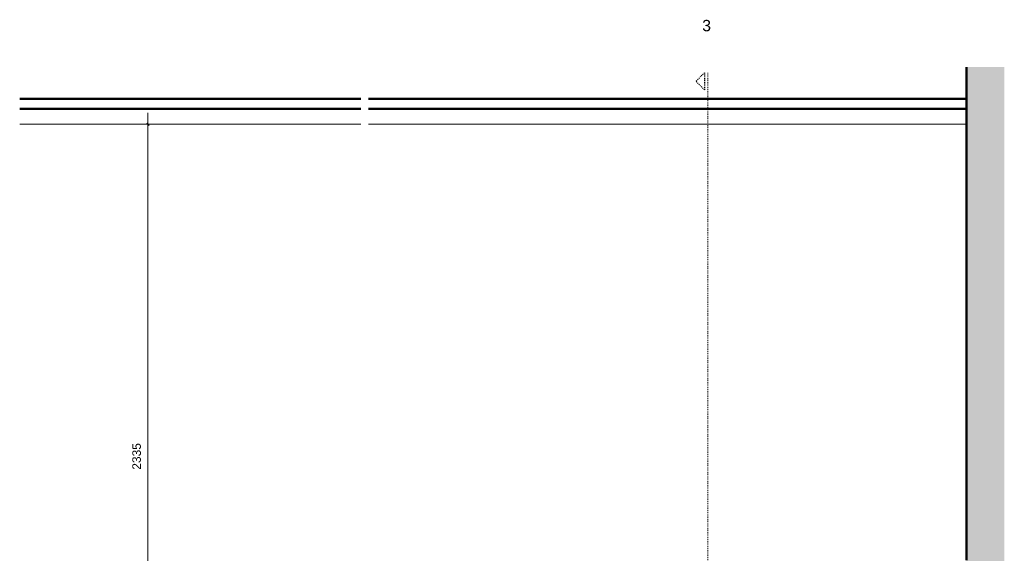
# Model space of a CAD drawing. Header units: millimetres. Extents: x -11718 to 13879, y -9418 to 19369.
# Tile 6 of 6: x 10421 to 13879, y 16703 to 18578. Entities that reach past the tile are written whole.
import ezdxf

# ---------------------------------------------------------------- set-up
doc = ezdxf.new("R2010")
doc.units = ezdxf.units.MM
doc.linetypes.add('Dash_2_', pattern=[6.35, 3.175, -3.175])
for name, color, linetype, lineweight in [('0-2', 90, 'Continuous', 5), ('A----M-', 8, 'Continuous', 5), ('A----M--20', 8, 'Continuous', 5), ('A09-C---1', 55, 'Dash_2_', 13), ('A09-C---2', 135, 'Dash_2_', 25), ('A09-C---3', 8, 'Dash_2_', 5), ('A23-----1', 9, 'Continuous', 13), ('A23-----2', 250, 'Continuous', 13), ('A29-----1', 254, 'Continuous', 5), ('A35-----1', 250, 'Continuous', 13), ('A35-----2', 7, 'Continuous', 50), ('A35-----3', 10, 'Continuous', 25), ('Structure 1-1', 7, 'Continuous', 50)]:
    doc.layers.add(name, color=color, linetype=linetype, lineweight=lineweight)
doc.styles.add('Arial_1', font='arial.ttf', dxfattribs={"height": 40})
doc.styles.add('Arial_2', font='arial.ttf', dxfattribs={"height": 30})
doc.dimstyles.new('TD_Diagonal_1_5_mm', dxfattribs={"dimscale": 304.8, "dimtxt": 30.607782, "dimasz": 0.026247, "dimexe": 0.098425, "dimexo": 0.098425, "dimgap": 0.052493, "dimtad": 1, "dimdec": 0, "dimzin": 0, "dimdsep": 46, "dimtxsty": 'Arial_2', "dimblk1": 'OBLIQUE', "dimblk2": 'OBLIQUE', "dimsah": 1, "dimcen": 0.09, "dimdle": 0.131234, "dimazin": 2, "dimtfac": 1, "dimtdec": 4, "dimtix": 1, "dimtmove": 0, "dimatfit": 3, "dimfxl": 1, "dimtvp": 1, "dimtfill": 1, "dimtolj": 1, "dimtzin": 0, "dimarcsym": 2})

# ---------------------------------------------------------------- blocks, each defined once
blk = doc.blocks.new('HSR-D_ABT_ARCH_Interieur_rvt-2-Pantry Standard B - Section 2')
at = {"layer": 'A23-----1'}
h = blk.add_hatch(color=256, dxfattribs=at)
h.paths.add_polyline_path([(85382.2, 14909.4), (86427.5, 14909.4), (86427.5, 14975), (85382.2, 14975)])
h.paths.add_polyline_path([(88707.5, 14909.4), (88707.5, 14975), (86811.5, 14975), (86811.5, 14909.4), (87976.1, 14909.4)])
at = {"layer": 'A29-----1'}
for points in [[(88840.7, 14975), (88840.7, 18411.2), (88707.5, 18411.2), (88707.5, 16679.1), (88707.8, 16679), (88707.6, 16654.1), (88707.5, 16654), (88707.5, 14975)], [(88840.7, 14909.4), (88840.7, 14975), (88707.5, 14975), (88707.5, 14909.4)]]:
    blk.add_hatch(color=256, dxfattribs=at).paths.add_polyline_path(points)
at = {"layer": 'A23-----2'}
for p, q in [((85977.3, 14975), (85382.2, 14975)), ((88707.5, 14975), (87194, 14975)), ((88707.5, 14909.4), (88707.5, 14975))]:
    blk.add_line(p, q, dxfattribs=at)
at = {"layer": 'A35-----1'}
for p, q in [((88707.5, 18210), (88707.5, 18265)), ((85382.2, 18210), (86581, 18210)), ((86607.8, 18210), (88707.5, 18210))]:
    blk.add_line(p, q, dxfattribs=at)
at = {"layer": 'A35-----2'}
for p, q in [((86581, 18300), (85382.2, 18300)), ((88707.5, 18300), (86607.8, 18300)), ((88707.5, 18265), (88707.5, 18300)), ((86581, 18265), (85382.2, 18265)), ((88707.5, 18265), (86607.8, 18265))]:
    blk.add_line(p, q, dxfattribs=at)
at = {"layer": 'A35-----3'}
blk.add_line((88707.5, 18300), (88707.5, 18411.2), dxfattribs=at)
at = {"layer": 'Structure 1-1'}
for p, q in [((88707.5, 18411.2), (88707.5, 16679.1)), ((88707.5, 16654.1), (88707.5, 16229)), ((88707.5, 16204.1), (88707.5, 14975)), ((88707.5, 14975), (88707.5, 14909.4)), ((88840.7, 14975), (88707.5, 14975)), ((88707.5, 14975), (88840.7, 14975))]:
    blk.add_line(p, q, dxfattribs=at)
blk = doc.blocks.new('Detail View - Detail - Detail Number-13476530-Pantry Standard B - Section 2')
at = {"layer": 'A09-C---2'}
for p, q in [((87787.6, 18391.2), (87757.6, 18361.2)), ((87787.6, 18391.2), (87787.6, 18331.2)), ((87787.6, 18331.2), (87757.6, 18361.2))]:
    blk.add_line(p, q, dxfattribs=at)
blk = doc.blocks.new('DIMBLOCK6-Pantry Standard B - Section 2')
at = {"layer": 'A----M--20'}
for p, q in [((10871.2, 15875.2), (10871.2, 18250)), ((10895.6, 18210), (10841.2, 18210)), ((10871.2, 18210), (10895.6, 18210)), ((10996.6, 15875.2), (10841.2, 15875.2)), ((10871.2, 15875.2), (10996.6, 15875.2))]:
    blk.add_line(p, q, dxfattribs=at)
at = {"layer": 'A----M--20', "lineweight": 35}
for p, q in [((10871.2, 18210), (10867.2, 18214)), ((10871.2, 18210), (10875.2, 18206)), ((10871.2, 15875.2), (10867.2, 15879.2)), ((10871.2, 15875.2), (10875.2, 15871.2))]:
    blk.add_line(p, q, dxfattribs=at)
at = {"layer": 'A----M--20', "color": 0, "insert": (10816.3, 16996.5), "char_height": 30, "width": 110.753, "attachment_point": 1, "rotation": 90, "line_spacing_factor": 0.941778, "style": 'Arial_2', "bg_fill": 3, "box_fill_scale": 1.25, "bg_fill_color": 256, "bg_fill_true_color": 13158600, "bg_fill_transparency": 0}
blk.add_mtext('2335', dxfattribs=at)
blk = doc.blocks.new('_Oblique')
at = {"color": 0, "linetype": 'ByBlock', "lineweight": -2}
blk.add_line((-0.5, -0.5), (0.5, 0.5), dxfattribs=at)

msp = doc.modelspace()

# ---------------------------------------------------------------- linework, layer by layer
at = {"layer": 'A09-C---1'}
msp.add_line((12838.2, 18391.2), (12838.2, 14917.1), dxfattribs=at)

# ---------------------------------------------------------------- block references
at = {"layer": '0-2'}
msp.add_blockref('HSR-D_ABT_ARCH_Interieur_rvt-2-Pantry Standard B - Section 2', (-74961.5, 0), dxfattribs=at)
at = {"layer": 'A09-C---2'}
msp.add_blockref('Detail View - Detail - Detail Number-13476530-Pantry Standard B - Section 2', (-74961.5, 0), dxfattribs=at)

# ---------------------------------------------------------------- texts
at = {"layer": 'A09-C---3', "insert": (12818, 18577), "char_height": 40, "width": 38.481, "attachment_point": 1, "style": 'Arial_1'}
msp.add_mtext('3', dxfattribs=at)

# ---------------------------------------------------------------- next in the draw order: dimensions: what is measured, and where the dimension line sits
at = {"layer": 'A----M-'}
dim = msp.add_linear_dim(base=(10871.2, 18210), p1=(11026.6, 15875.2), p2=(10865.6, 18210), angle=90, dimstyle='TD_Diagonal_1_5_mm', override={"dimpost": '<>', "dimfxl": 2340.320753}, dxfattribs=at)
dim.commit()
dim.dimension.update_dxf_attribs({"geometry": 'DIMBLOCK6-Pantry Standard B - Section 2', "text_midpoint": (10839.9, 17042.6)})

doc.saveas('drawing.dxf')
